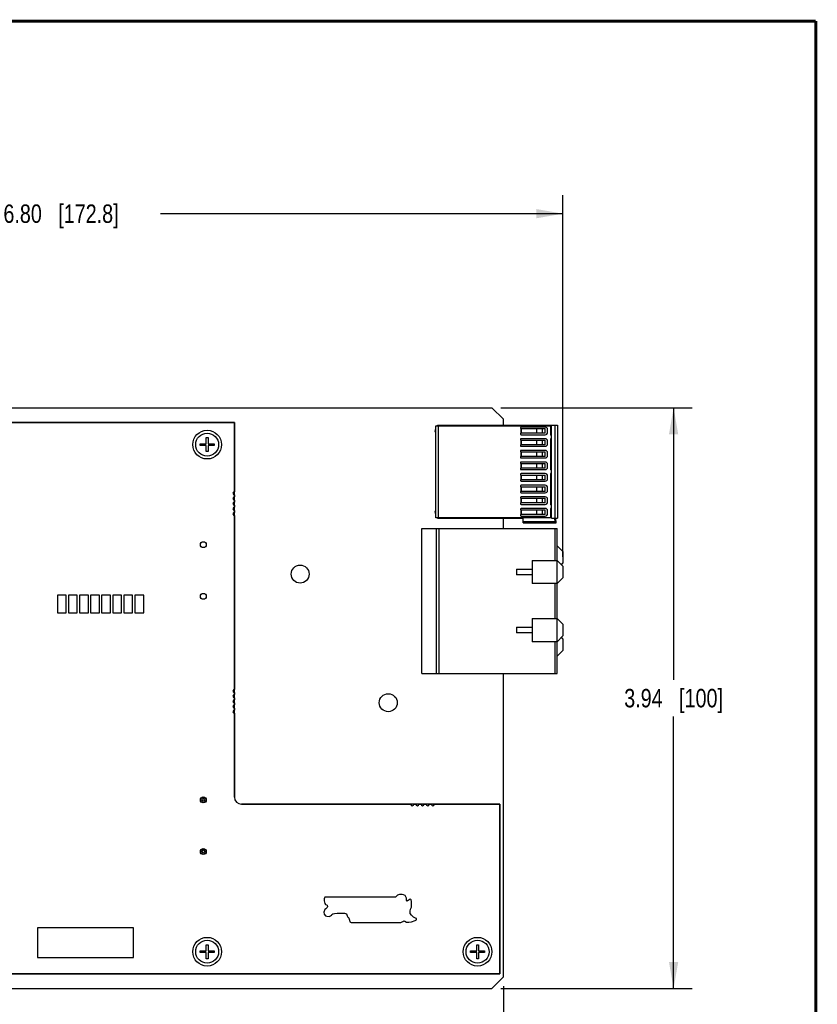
# Model space of a CAD drawing. Header units: inches. Extents: x 0.2 to 16.8, y 0.1 to 10.8.
# Tile 19 of 19: x 11.4 to 16.8, y 4.1 to 10.8. Entities that reach past the tile are written whole.
import ezdxf

# ---------------------------------------------------------------- set-up
doc = ezdxf.new("R2010")
doc.units = ezdxf.units.IN
doc.header["$LTSCALE"] = 0.935
doc.header["$MEASUREMENT"] = 0
doc.layers.get('0').update_dxf_attribs({"linetype": 'CONTINUOUS'})
for name, color, linetype in [('02___PRT_ALL_AXES', 7, 'CONTINUOUS'), ('DIMENSIONS', 7, 'CONTINUOUS'), ('ECAD_735086_01_47_LED805', 7, 'CONTINUOUS'), ('ECAD_ASSY__LABEL_REV1', 7, 'CONTINUOUS'), ('ECAD_NI_LOGO_SMALL', 7, 'CONTINUOUS')]:
    doc.layers.add(name, color=color, linetype=linetype)
doc.styles.get("Standard").update_dxf_attribs({"font": 'txt', "width": 0.8})
doc.dimstyles.new('DIMSTYLE_1', dxfattribs={"dimtxt": 0.125, "dimasz": 0.18, "dimexe": 0.125, "dimexo": 0.0625, "dimgap": 0.0625, "dimtad": 0, "dimtih": 1, "dimtoh": 1, "dimzin": 4, "dimdsep": 46, "dimtxsty": 'STANDARD', "dimblk": '_FILLED', "dimblk1": '_FILLED', "dimblk2": '_FILLED', "dimcen": 0.09, "dimadec": 0, "dimazin": 0, "dimtp": 0.001, "dimtm": 0.001, "dimtfac": 1, "dimtofl": 0, "dimtmove": 0, "dimatfit": 3, "dimldrblk": '_FILLED', "dimfxl": 1, "dimtolj": 1, "dimtzin": 4, "dimarcsym": 0})

# ---------------------------------------------------------------- blocks, each defined once
blk = doc.blocks.new('_FILLED')
at = {"color": 0, "linetype": 'BYBLOCK'}
blk.add_solid([(0, 0), (-1, 0.174), (-1, -0.174)], dxfattribs=at)
blk = doc.blocks.new('*D0')
at = {"layer": 'DIMENSIONS', "color": 2, "linetype": 'CONTINUOUS'}
for p, q in [((14.6162, 8.1389), (15.911, 8.1389)), ((15.786, 8.1389), (15.786, 6.2954)), ((15.786, 4.2019), (15.786, 6.0454)), ((14.6162, 4.2019), (15.911, 4.2019))]:
    blk.add_line(p, q, dxfattribs=at)
at = {"layer": 'DIMENSIONS', "color": 2, "linetype": 'CONTINUOUS', "xscale": 0.18, "yscale": 0.18, "zscale": 0.18}
for p, rotation in [((15.786, 8.1389), 90), ((15.786, 4.2019), 270)]:
    blk.add_blockref('_FILLED', p, dxfattribs=dict(at, rotation=rotation))
at = {"layer": 'DIMENSIONS', "color": 2, "linetype": 'CONTINUOUS', "insert": (15.786, 6.2329), "char_height": 0.125, "width": 1.025, "attachment_point": 2, "line_spacing_factor": 0.9}
blk.add_mtext('3.94{\\Ftxt.shx;\\W1.000000;\\H0.125000; }[100]', dxfattribs=at)
blk = doc.blocks.new('*D1')
at = {"layer": 'DIMENSIONS', "color": 2, "linetype": 'CONTINUOUS'}
for p, q in [((8.2327, 8.7664), (8.2327, 9.5789)), ((15.036, 7.1274), (15.036, 9.5789)), ((8.2327, 9.4539), (10.9593, 9.4539)), ((15.036, 9.4539), (12.3093, 9.4539))]:
    blk.add_line(p, q, dxfattribs=at)
at = {"layer": 'DIMENSIONS', "color": 2, "linetype": 'CONTINUOUS', "xscale": 0.18, "yscale": 0.18, "zscale": 0.18, "rotation": 180}
blk.add_blockref('_FILLED', (8.2327, 9.4539), dxfattribs=at)
at = {"layer": 'DIMENSIONS', "color": 2, "linetype": 'CONTINUOUS', "xscale": 0.18, "yscale": 0.18, "zscale": 0.18}
blk.add_blockref('_FILLED', (15.036, 9.4539), dxfattribs=at)
at = {"layer": 'DIMENSIONS', "color": 2, "linetype": 'CONTINUOUS', "insert": (11.6343, 9.5164), "char_height": 0.125, "width": 1.225, "attachment_point": 2, "line_spacing_factor": 0.9}
blk.add_mtext('6.80{\\Ftxt.shx;\\W1.000000;\\H0.125000; }[172.8]', dxfattribs=at)
blk = doc.blocks.new('*D5')
at = {"layer": 'DIMENSIONS', "color": 2, "linetype": 'CONTINUOUS'}
for p, q in [((14.6324, 4.2181), (14.6324, 2.691)), ((8.2327, 4.1984), (8.2327, 2.691)), ((8.2327, 2.816), (10.7576, 2.816)), ((14.6324, 2.816), (12.1076, 2.816))]:
    blk.add_line(p, q, dxfattribs=at)
at = {"layer": 'DIMENSIONS', "color": 2, "linetype": 'CONTINUOUS', "xscale": 0.18, "yscale": 0.18, "zscale": 0.18, "rotation": 180}
blk.add_blockref('_FILLED', (8.2327, 2.816), dxfattribs=at)
at = {"layer": 'DIMENSIONS', "color": 2, "linetype": 'CONTINUOUS', "xscale": 0.18, "yscale": 0.18, "zscale": 0.18}
blk.add_blockref('_FILLED', (14.6324, 2.816), dxfattribs=at)
at = {"layer": 'DIMENSIONS', "color": 2, "linetype": 'CONTINUOUS', "insert": (11.4326, 2.8785), "char_height": 0.125, "width": 1.225, "attachment_point": 2, "line_spacing_factor": 0.9}
blk.add_mtext('6.40{\\Ftxt.shx;\\W1.000000;\\H0.125000; }[162.6]', dxfattribs=at)

msp = doc.modelspace()

# ---------------------------------------------------------------- linework, layer by layer
at = {"color": 7, "linetype": 'CONTINUOUS'}
for p, q in [((8.2532, 8.1389), (14.5537, 8.1389)), ((14.5537, 8.1389), (14.6324, 8.0601)), ((12.8097, 8.0387), (8.5097, 8.0387)), ((12.8097, 5.4987), (12.8097, 8.0387)), ((14.1753, 8.016), (14.9513, 8.016)), ((14.1753, 7.3928), (14.1753, 8.016)), ((14.1856, 8.0194), (14.9986, 8.0194)), ((14.1856, 8.016), (14.1856, 8.0194)), ((14.1919, 7.3928), (14.1919, 8.016)), ((14.6324, 8.0194), (14.6324, 8.0601)), ((14.9513, 8.016), (14.9513, 7.9578)), ((14.9592, 7.3895), (14.9592, 8.0194)), ((14.9828, 7.3895), (14.9828, 8.0194)), ((14.9986, 8.0194), (14.9986, 7.3895)), ((14.7475, 8.0021), (14.7475, 7.9972)), ((14.7475, 7.9972), (14.9159, 7.9972)), ((14.9159, 7.9657), (14.7475, 7.9657)), ((14.7475, 7.9657), (14.7475, 7.9607)), ((14.9159, 8.007), (14.7524, 8.007)), ((14.7524, 7.9558), (14.9159, 7.9558)), ((14.7528, 7.9972), (14.7528, 7.9657)), ((14.7538, 7.9657), (14.7538, 7.9972)), ((14.8578, 7.9972), (14.8578, 7.9657)), ((14.86, 7.9657), (14.86, 7.9972)), ((14.897, 7.9657), (14.897, 7.9972)), ((14.9159, 7.9657), (14.9159, 7.9972)), ((14.9316, 7.9716), (14.9316, 7.9912)), ((14.9572, 7.9519), (14.9591, 7.9519)), ((12.5775, 7.8828), (12.5775, 7.8946)), ((12.5775, 7.8946), (12.6188, 7.8946)), ((12.6188, 7.8828), (12.5775, 7.8828)), ((12.6188, 7.8946), (12.6188, 7.936)), ((12.6188, 7.936), (12.6306, 7.936)), ((12.6188, 7.8415), (12.6188, 7.8828)), ((12.6306, 7.936), (12.6306, 7.8946)), ((12.6306, 7.8946), (12.672, 7.8946)), ((12.6306, 7.8828), (12.6306, 7.8415)), ((12.672, 7.8828), (12.6306, 7.8828)), ((12.672, 7.8946), (12.672, 7.8828)), ((14.7475, 7.9233), (14.7475, 7.9184)), ((14.7475, 7.9184), (14.9159, 7.9184)), ((14.9159, 7.8869), (14.7475, 7.8869)), ((14.7475, 7.8869), (14.7475, 7.882)), ((14.9159, 7.9283), (14.7524, 7.9283)), ((14.7524, 7.8771), (14.9159, 7.8771)), ((14.7528, 7.9184), (14.7528, 7.8869)), ((14.7538, 7.8869), (14.7538, 7.9184)), ((14.8578, 7.9184), (14.8578, 7.8869)), ((14.86, 7.8869), (14.86, 7.9184)), ((14.897, 7.8869), (14.897, 7.9184)), ((14.9159, 7.8869), (14.9159, 7.9184)), ((14.9316, 7.8928), (14.9316, 7.9125)), ((14.9513, 7.9263), (14.9513, 7.7216)), ((14.9591, 7.9322), (14.9572, 7.9322)), ((12.6306, 7.8415), (12.6188, 7.8415)), ((14.7475, 7.8446), (14.7475, 7.8397)), ((14.7475, 7.8397), (14.9159, 7.8397)), ((14.9159, 7.8082), (14.7475, 7.8082)), ((14.7475, 7.8082), (14.7475, 7.8033)), ((14.9159, 7.8495), (14.7524, 7.8495)), ((14.7528, 7.8397), (14.7528, 7.8082)), ((14.7538, 7.8082), (14.7538, 7.8397)), ((14.8578, 7.8397), (14.8578, 7.8082)), ((14.86, 7.8082), (14.86, 7.8397)), ((14.897, 7.8082), (14.897, 7.8397)), ((14.9159, 7.8082), (14.9159, 7.8397)), ((14.9316, 7.8141), (14.9316, 7.8338)), ((14.7475, 7.7659), (14.7475, 7.7609)), ((14.7475, 7.7609), (14.9159, 7.7609)), ((14.7524, 7.7983), (14.9159, 7.7983)), ((14.9159, 7.7708), (14.7524, 7.7708)), ((14.7528, 7.7609), (14.7528, 7.7294)), ((14.7538, 7.7294), (14.7538, 7.7609)), ((14.8578, 7.7609), (14.8578, 7.7294)), ((14.86, 7.7294), (14.86, 7.7609)), ((14.897, 7.7294), (14.897, 7.7609)), ((14.9159, 7.7294), (14.9159, 7.7609)), ((14.9316, 7.7353), (14.9316, 7.755)), ((14.9159, 7.7294), (14.7475, 7.7294)), ((14.7475, 7.7294), (14.7475, 7.7245)), ((14.7475, 7.6871), (14.7475, 7.6822)), ((14.7475, 7.6822), (14.9159, 7.6822)), ((14.7524, 7.7196), (14.9159, 7.7196)), ((14.9159, 7.692), (14.7524, 7.692)), ((14.7528, 7.6822), (14.7528, 7.6507)), ((14.7538, 7.6507), (14.7538, 7.6822)), ((14.8578, 7.6822), (14.8578, 7.6507)), ((14.86, 7.6507), (14.86, 7.6822)), ((14.897, 7.6507), (14.897, 7.6822)), ((14.9159, 7.6507), (14.9159, 7.6822)), ((14.9316, 7.6566), (14.9316, 7.6763)), ((14.9513, 7.6901), (14.9513, 7.4853)), ((14.9572, 7.7157), (14.9591, 7.7157)), ((14.9591, 7.696), (14.9572, 7.696)), ((14.9159, 7.6507), (14.7475, 7.6507)), ((14.7475, 7.6507), (14.7475, 7.6458)), ((14.7475, 7.6084), (14.7475, 7.6035)), ((14.7524, 7.6409), (14.9159, 7.6409)), ((14.9159, 7.6133), (14.7524, 7.6133)), ((14.7475, 7.6035), (14.9159, 7.6035)), ((14.9159, 7.572), (14.7475, 7.572)), ((14.7475, 7.572), (14.7475, 7.567)), ((14.7524, 7.5621), (14.9159, 7.5621)), ((14.7528, 7.6035), (14.7528, 7.572)), ((14.7538, 7.572), (14.7538, 7.6035)), ((14.8578, 7.6035), (14.8578, 7.572)), ((14.86, 7.572), (14.86, 7.6035)), ((14.897, 7.572), (14.897, 7.6035)), ((14.9159, 7.572), (14.9159, 7.6035)), ((14.9316, 7.5779), (14.9316, 7.5975)), ((14.7475, 7.5296), (14.7475, 7.5247)), ((14.7475, 7.5247), (14.9159, 7.5247)), ((14.9159, 7.4932), (14.7475, 7.4932)), ((14.7475, 7.4932), (14.7475, 7.4883)), ((14.9159, 7.5346), (14.7524, 7.5346)), ((14.7524, 7.4834), (14.9159, 7.4834)), ((14.7528, 7.5247), (14.7528, 7.4932)), ((14.7538, 7.4932), (14.7538, 7.5247)), ((14.8578, 7.5247), (14.8578, 7.4932)), ((14.86, 7.4932), (14.86, 7.5247)), ((14.897, 7.4932), (14.897, 7.5247)), ((14.9159, 7.4932), (14.9159, 7.5247)), ((14.9316, 7.4991), (14.9316, 7.5188)), ((14.9572, 7.4794), (14.9591, 7.4794)), ((14.7475, 7.4509), (14.7475, 7.446)), ((14.7475, 7.446), (14.9159, 7.446)), ((14.9159, 7.4145), (14.7475, 7.4145)), ((14.7475, 7.4145), (14.7475, 7.4096)), ((14.9159, 7.4558), (14.7524, 7.4558)), ((14.7528, 7.446), (14.7528, 7.4145)), ((14.7538, 7.4145), (14.7538, 7.446)), ((14.8578, 7.446), (14.8578, 7.4145)), ((14.86, 7.4145), (14.86, 7.446)), ((14.897, 7.4145), (14.897, 7.446)), ((14.9159, 7.4145), (14.9159, 7.446)), ((14.9316, 7.4204), (14.9316, 7.4401)), ((14.9513, 7.4538), (14.9513, 7.3928)), ((14.9591, 7.4597), (14.9572, 7.4597)), ((14.9513, 7.3928), (14.1753, 7.3928)), ((14.1856, 7.3895), (14.1856, 7.3928)), ((14.1856, 7.3895), (14.7663, 7.3895)), ((14.6324, 7.3206), (14.6324, 7.3895)), ((14.7524, 7.4046), (14.9159, 7.4046)), ((14.7663, 7.358), (14.7663, 7.3895)), ((14.9809, 7.3659), (14.7663, 7.3659)), ((14.7663, 7.358), (14.9895, 7.358)), ((14.9592, 7.3895), (14.9986, 7.3895)), ((14.9789, 7.3895), (14.9809, 7.3659)), ((14.9895, 7.358), (14.9868, 7.3895)), ((14.0793, 7.3206), (14.9966, 7.3206)), ((14.0793, 6.3383), (14.0793, 7.3206)), ((14.1777, 7.3206), (14.1777, 6.3383)), ((14.1974, 6.3383), (14.1974, 7.3206)), ((14.9808, 7.3206), (14.9808, 7.1042)), ((14.9966, 6.3383), (14.9966, 7.3206)), ((15.036, 7.1633), (14.9966, 7.2026)), ((15.036, 7.1633), (15.036, 7.0845)), ((14.8273, 7.1042), (14.9966, 7.1042)), ((14.8273, 7.1042), (14.8273, 6.9467)), ((15.036, 7.0648), (14.9966, 7.1042)), ((15.0261, 7.0747), (15.036, 7.0845)), ((14.721, 7.0452), (14.8273, 7.0452)), ((14.721, 7.0452), (14.721, 7.0058)), ((15.036, 7.0648), (15.036, 6.9861)), ((14.8273, 7.0058), (14.721, 7.0058)), ((14.9966, 6.9467), (14.8273, 6.9467)), ((14.9808, 6.9467), (14.9808, 6.7105)), ((14.9966, 6.9467), (15.036, 6.9861)), ((14.8273, 6.7105), (14.9966, 6.7105)), ((14.8273, 6.7105), (14.8273, 6.553)), ((15.036, 6.6711), (14.9966, 6.7105)), ((14.721, 6.6515), (14.8273, 6.6515)), ((14.721, 6.6515), (14.721, 6.6121)), ((14.8273, 6.6121), (14.721, 6.6121)), ((15.036, 6.6711), (15.036, 6.5924)), ((14.9966, 6.553), (14.8273, 6.553)), ((14.9808, 6.553), (14.9808, 6.3383)), ((14.9966, 6.553), (15.036, 6.5924)), ((15.036, 6.5727), (15.0261, 6.5826)), ((15.036, 6.5727), (15.036, 6.494)), ((14.9966, 6.4546), (15.036, 6.494)), ((14.0793, 6.3383), (14.9966, 6.3383)), ((14.6324, 4.2806), (14.6324, 6.3383)), ((14.6077, 5.4517), (12.8567, 5.4517)), ((14.6077, 4.3017), (14.6077, 5.4517)), ((12.6188, 4.499), (12.6306, 4.499)), ((12.6188, 4.4576), (12.6188, 4.499)), ((12.6306, 4.499), (12.6306, 4.4576)), ((14.4515, 4.499), (14.4633, 4.499)), ((14.4515, 4.4576), (14.4515, 4.499)), ((14.4633, 4.499), (14.4633, 4.4576)), ((12.5775, 4.4576), (12.6188, 4.4576)), ((12.5775, 4.4458), (12.5775, 4.4576)), ((12.6188, 4.4458), (12.5775, 4.4458)), ((12.6188, 4.4045), (12.6188, 4.4458)), ((12.6306, 4.4045), (12.6188, 4.4045)), ((12.6306, 4.4576), (12.672, 4.4576)), ((12.672, 4.4458), (12.6306, 4.4458)), ((12.6306, 4.4458), (12.6306, 4.4045)), ((12.672, 4.4576), (12.672, 4.4458)), ((14.4102, 4.4576), (14.4515, 4.4576)), ((14.4102, 4.4458), (14.4102, 4.4576)), ((14.4515, 4.4458), (14.4102, 4.4458)), ((14.4515, 4.4045), (14.4515, 4.4458)), ((14.4633, 4.4045), (14.4515, 4.4045)), ((14.4633, 4.4576), (14.5046, 4.4576)), ((14.5046, 4.4458), (14.4633, 4.4458)), ((14.4633, 4.4458), (14.4633, 4.4045)), ((14.5046, 4.4576), (14.5046, 4.4458)), ((8.5097, 4.3017), (14.6077, 4.3017)), ((14.6324, 4.2806), (14.5537, 4.2019)), ((8.4187, 4.2019), (14.5537, 4.2019))]:
    msp.add_line(p, q, dxfattribs=at)
at = {"color": 7, "linetype": 'CONTINUOUS', "const_width": 0.02}
for points in [[(16.75, 10.7586), (0.25, 10.7586)], [(16.75, 0.2586), (16.75, 10.7586)]]:
    msp.add_lwpolyline(points, dxfattribs=at)
at = {"color": 7, "linetype": 'CONTINUOUS'}
for centre, radius in [((12.6247, 7.8887), 0.0974), ((12.6247, 7.8887), 0.0778), ((12.5987, 7.2104), 0.02), ((13.2551, 7.0112), 0.061), ((12.5987, 6.8604), 0.02), ((13.8524, 6.1395), 0.061), ((12.5987, 5.4804), 0.02), ((12.5987, 5.4804), 0.0175), ((12.5987, 5.4804), 0.00884), ((12.5987, 5.1304), 0.02), ((12.5987, 5.1304), 0.0175), ((12.5987, 5.1304), 0.00884), ((12.6247, 4.4517), 0.0974), ((14.4574, 4.4517), 0.0974), ((12.6247, 4.4517), 0.0778), ((14.4574, 4.4517), 0.0778)]:
    msp.add_circle(centre, radius, dxfattribs=at)
for centre, radius, start, end in [((14.1796, 7.9814), 0.012, 114.13476, 245.35005), ((14.7524, 8.0021), 0.00492, 90.00519, 179.99989), ((14.7524, 7.9607), 0.00492, 179.99989, 269.99216), ((14.9159, 7.9912), 0.0157, 359.99946, 89.99839), ((14.9159, 7.9716), 0.0157, 269.99675, 359.99975), ((14.9572, 7.9578), 0.00591, 179.99891, 270.00015), ((14.7524, 7.9233), 0.00492, 90.00519, 179.99989), ((14.7524, 7.882), 0.00492, 179.99989, 269.99216), ((14.9159, 7.9125), 0.0157, 359.99946, 89.99839), ((14.9159, 7.8928), 0.0157, 269.99675, 359.99975), ((14.9572, 7.9263), 0.00591, 90.00363, 179.98286), ((14.7524, 7.8446), 0.00492, 90.00519, 179.99989), ((14.9159, 7.8338), 0.0157, 359.99946, 89.99839), ((14.9159, 7.8141), 0.0157, 269.99675, 359.99975), ((14.7524, 7.8033), 0.00492, 179.99989, 269.99216), ((14.7524, 7.7659), 0.00492, 90.00519, 179.99989), ((14.9159, 7.755), 0.0157, 359.99946, 89.99839), ((14.7524, 7.7245), 0.00492, 179.99989, 269.99216), ((14.7524, 7.6871), 0.00492, 90.00519, 179.99989), ((14.9159, 7.7353), 0.0157, 269.99675, 359.99975), ((14.9159, 7.6763), 0.0157, 359.99946, 89.99839), ((14.9572, 7.7216), 0.00591, 179.97922, 270.00015), ((14.9572, 7.6901), 0.00591, 90.00363, 179.99824), ((14.7524, 7.6458), 0.00492, 179.99989, 269.99216), ((14.7524, 7.6084), 0.00492, 90.00519, 179.99989), ((14.9159, 7.6566), 0.0157, 269.99675, 359.99975), ((14.9159, 7.5975), 0.0157, 359.99946, 89.99839), ((14.7524, 7.567), 0.00492, 179.99989, 269.99216), ((14.9159, 7.5779), 0.0157, 269.99675, 359.99975), ((14.7524, 7.5296), 0.00492, 90.00519, 179.99989), ((14.7524, 7.4883), 0.00492, 179.99989, 269.99216), ((14.9159, 7.5188), 0.0157, 359.99946, 89.99839), ((14.9159, 7.4991), 0.0157, 269.99675, 359.99975), ((14.9572, 7.4853), 0.00591, 179.9946, 270.00015), ((14.1796, 7.4302), 0.012, 111.11185, 248.88824), ((14.7524, 7.4509), 0.00492, 90.00519, 179.99989), ((14.7524, 7.4096), 0.00492, 179.99989, 269.99216), ((14.9159, 7.4401), 0.0157, 359.99946, 89.99839), ((14.9159, 7.4204), 0.0157, 269.99675, 359.99975), ((14.9572, 7.4538), 0.00591, 90.00363, 179.99933), ((12.8567, 5.4987), 0.047, 180, 270)]:
    msp.add_arc(centre, radius, start, end, dxfattribs=at)
msp.add_open_spline([(14.9895, 7.358), (14.9886, 7.358), (14.9867, 7.3583), (14.984, 7.3598), (14.9818, 7.3623), (14.981, 7.3646), (14.9809, 7.3659)], degree=3, knots=[0, 0, 0, 0, 0.217141, 0.449322, 0.708662, 1, 1, 1, 1], dxfattribs=at)
at = {"layer": '02___PRT_ALL_AXES', "color": 7, "linetype": 'CONTINUOUS'}
for p, q in [((8.5097, 8.0387), (12.8097, 8.0387)), ((12.8097, 8.0387), (12.8097, 7.5692)), ((12.8097, 7.5482), (12.8097, 7.5342)), ((12.8097, 7.5132), (12.8097, 7.4992)), ((12.8097, 7.4782), (12.8097, 7.4642)), ((12.8097, 7.4432), (12.8097, 7.4292)), ((12.8097, 7.4082), (12.8097, 6.2292)), ((12.8097, 6.2082), (12.8097, 6.1942)), ((12.8097, 6.1732), (12.8097, 6.1592)), ((12.8097, 6.1382), (12.8097, 6.1242)), ((12.8097, 6.1032), (12.8097, 6.0892)), ((12.8097, 6.0682), (12.8097, 5.4987)), ((12.8567, 5.4517), (14.0042, 5.4517)), ((14.0252, 5.4517), (14.0392, 5.4517)), ((14.0602, 5.4517), (14.0742, 5.4517)), ((14.0952, 5.4517), (14.1092, 5.4517)), ((14.1302, 5.4517), (14.1442, 5.4517)), ((14.1652, 5.4517), (14.6077, 5.4517)), ((14.6077, 5.4517), (14.6077, 4.3017)), ((14.6077, 4.3017), (8.5097, 4.3017))]:
    msp.add_line(p, q, dxfattribs=at)
for centre in [(12.5987, 7.2104), (12.5987, 6.8604), (12.5987, 5.4804), (12.5987, 5.1304)]:
    msp.add_circle(centre, 0.02, dxfattribs=at)
for centre, radius, start, end in [((12.8097, 7.5587), 0.0105, 90, 270), ((12.8097, 7.5237), 0.0105, 90, 270), ((12.8097, 7.4887), 0.0105, 90, 270), ((12.8097, 7.4537), 0.0105, 90, 270), ((12.8097, 7.4187), 0.0105, 90, 270), ((12.8097, 6.2187), 0.0105, 90, 270), ((12.8097, 6.1837), 0.0105, 90, 270), ((12.8097, 6.1487), 0.0105, 90, 270), ((12.8097, 6.1137), 0.0105, 90, 270), ((12.8097, 6.0787), 0.0105, 90, 270), ((12.8567, 5.4987), 0.047, 180, 270), ((14.0147, 5.4517), 0.0105, 180, 360), ((14.0497, 5.4517), 0.0105, 180, 360), ((14.0847, 5.4517), 0.0105, 180, 360), ((14.1197, 5.4517), 0.0105, 180, 360), ((14.1547, 5.4517), 0.0105, 180, 360)]:
    msp.add_arc(centre, radius, start, end, dxfattribs=at)
at = {"layer": 'ECAD_735086_01_47_LED805', "color": 7, "linetype": 'CONTINUOUS'}
for p, q in [((11.6097, 6.8687), (11.6097, 6.7487)), ((11.6697, 6.8687), (11.6097, 6.8687)), ((11.6697, 6.7487), (11.6697, 6.8687)), ((11.6847, 6.8687), (11.6847, 6.7487)), ((11.7447, 6.8687), (11.6847, 6.8687)), ((11.7447, 6.7487), (11.7447, 6.8687)), ((11.7597, 6.8687), (11.7597, 6.7487)), ((11.8197, 6.8687), (11.7597, 6.8687)), ((11.8197, 6.7487), (11.8197, 6.8687)), ((11.8347, 6.8687), (11.8347, 6.7487)), ((11.8947, 6.8687), (11.8347, 6.8687)), ((11.8947, 6.7487), (11.8947, 6.8687)), ((11.9097, 6.8687), (11.9097, 6.7487)), ((11.9697, 6.8687), (11.9097, 6.8687)), ((11.9697, 6.7487), (11.9697, 6.8687)), ((11.9847, 6.8687), (11.9847, 6.7487)), ((12.0447, 6.8687), (11.9847, 6.8687)), ((12.0447, 6.7487), (12.0447, 6.8687)), ((12.0597, 6.8687), (12.0597, 6.7487)), ((12.1197, 6.8687), (12.0597, 6.8687)), ((12.1197, 6.7487), (12.1197, 6.8687)), ((12.1947, 6.8687), (12.1347, 6.8687)), ((12.1347, 6.8687), (12.1347, 6.7487)), ((12.1947, 6.7487), (12.1947, 6.8687)), ((11.6097, 6.7487), (11.6697, 6.7487)), ((11.6847, 6.7487), (11.7447, 6.7487)), ((11.7597, 6.7487), (11.8197, 6.7487)), ((11.8347, 6.7487), (11.8947, 6.7487)), ((11.9097, 6.7487), (11.9697, 6.7487)), ((11.9847, 6.7487), (12.0447, 6.7487)), ((12.0597, 6.7487), (12.1197, 6.7487)), ((12.1347, 6.7487), (12.1947, 6.7487))]:
    msp.add_line(p, q, dxfattribs=at)
at = {"layer": 'ECAD_ASSY__LABEL_REV1', "color": 7, "linetype": 'CONTINUOUS'}
for p, q in [((12.1248, 4.6138), (11.474, 4.6138)), ((11.474, 4.6138), (11.474, 4.4137)), ((12.1248, 4.4137), (12.1248, 4.6138)), ((11.474, 4.4137), (12.1248, 4.4137))]:
    msp.add_line(p, q, dxfattribs=at)
at = {"layer": 'ECAD_NI_LOGO_SMALL', "color": 7, "linetype": 'CONTINUOUS'}
for p, q in [((13.4226, 4.8205), (13.418, 4.8099)), ((13.418, 4.8099), (13.418, 4.7967)), ((13.9009, 4.8205), (13.4226, 4.8205)), ((13.9056, 4.8258), (13.9009, 4.8205)), ((13.9155, 4.8343), (13.9056, 4.8258)), ((13.9274, 4.839), (13.9155, 4.8343)), ((13.9465, 4.8396), (13.9274, 4.839)), ((13.9558, 4.8376), (13.9465, 4.8396)), ((13.9657, 4.8324), (13.9558, 4.8376)), ((13.9769, 4.8152), (13.9657, 4.8324)), ((13.9763, 4.8013), (13.9769, 4.8152)), ((14, 4.8079), (13.9928, 4.8033)), ((14.0066, 4.8039), (14, 4.8079)), ((13.422, 4.7385), (13.4147, 4.7194)), ((13.418, 4.7967), (13.422, 4.7788)), ((13.422, 4.7788), (13.4266, 4.7709)), ((13.4292, 4.7432), (13.422, 4.7385)), ((13.4266, 4.7709), (13.4378, 4.7676)), ((13.4332, 4.7465), (13.4292, 4.7432)), ((13.4391, 4.7518), (13.4332, 4.7465)), ((13.4378, 4.7676), (13.4405, 4.759)), ((13.4405, 4.759), (13.4391, 4.7518)), ((13.9802, 4.7954), (13.9763, 4.8013)), ((13.9928, 4.8033), (13.9802, 4.7954)), ((14.0007, 4.726), (14.004, 4.7399)), ((14.004, 4.7399), (14.0086, 4.7537)), ((14.0093, 4.7921), (14.0066, 4.8039)), ((14.0086, 4.7537), (14.0106, 4.7755)), ((14.0106, 4.7755), (14.0093, 4.7921)), ((13.4147, 4.7194), (13.418, 4.7068)), ((13.418, 4.7068), (13.4272, 4.6943)), ((13.4272, 4.6943), (13.4365, 4.6916)), ((13.4365, 4.6916), (13.4517, 4.6903)), ((13.4517, 4.6903), (13.4609, 4.6943)), ((13.4609, 4.6943), (13.4682, 4.6989)), ((13.4682, 4.6989), (13.4708, 4.7029)), ((13.4708, 4.7029), (13.4774, 4.7095)), ((13.4774, 4.7095), (13.488, 4.7115)), ((13.488, 4.7115), (13.5065, 4.7128)), ((13.5065, 4.7128), (13.5561, 4.7121)), ((13.5561, 4.7121), (13.5686, 4.7075)), ((13.5686, 4.7075), (13.5726, 4.6956)), ((13.5726, 4.6956), (13.5785, 4.6857)), ((13.5785, 4.6857), (13.5838, 4.6844)), ((13.5838, 4.6844), (13.5858, 4.6797)), ((13.5858, 4.6797), (13.5884, 4.6652)), ((14.0007, 4.7108), (14.0007, 4.726)), ((14.0093, 4.6996), (14.0007, 4.7108)), ((14.0225, 4.687), (14.0093, 4.6996)), ((14.0364, 4.6797), (14.0225, 4.687)), ((14.0443, 4.6764), (14.0364, 4.6797)), ((14.043, 4.6685), (14.0443, 4.6764)), ((13.5884, 4.6652), (13.5917, 4.654)), ((13.5917, 4.654), (13.6003, 4.6494)), ((13.6003, 4.6494), (13.9366, 4.6494)), ((13.9366, 4.6494), (13.9511, 4.656)), ((13.9511, 4.656), (13.9571, 4.6619)), ((13.9571, 4.6619), (13.9637, 4.6579)), ((13.9637, 4.6579), (13.9749, 4.652)), ((13.9749, 4.652), (13.9921, 4.6513)), ((13.9921, 4.6513), (14.0099, 4.6533)), ((14.0099, 4.6533), (14.0344, 4.6632)), ((14.0344, 4.6632), (14.0384, 4.6659)), ((14.0384, 4.6659), (14.043, 4.6685))]:
    msp.add_line(p, q, dxfattribs=at)

# ---------------------------------------------------------------- dimensions: what is measured, and where the dimension line sits
at = {"layer": 'DIMENSIONS', "color": 2, "linetype": 'CONTINUOUS'}
for base, p1, p2, picture, middle in [((15.036, 9.4539), (8.2327, 8.7039), (15.036, 7.0648), '*D1', (11.6343, 9.4539)), ((14.6324, 2.816), (8.2327, 4.2609), (14.6324, 4.2806), '*D5', (11.4326, 2.816))]:
    dim = msp.add_linear_dim(base=base, p1=p1, p2=p2, dimstyle='DIMSTYLE_1', dxfattribs=at)
    dim.commit()
    dim.dimension.update_dxf_attribs({"geometry": picture, "text_midpoint": middle, "dimtype": 160})
dim = msp.add_linear_dim(base=(15.786, 4.2019), p1=(14.5537, 8.1389), p2=(14.5537, 4.2019), angle=270, dimstyle='DIMSTYLE_1', dxfattribs=at)
dim.commit()
dim.dimension.update_dxf_attribs({"geometry": '*D0', "text_midpoint": (15.786, 6.1704), "dimtype": 160})

doc.saveas('drawing.dxf')
